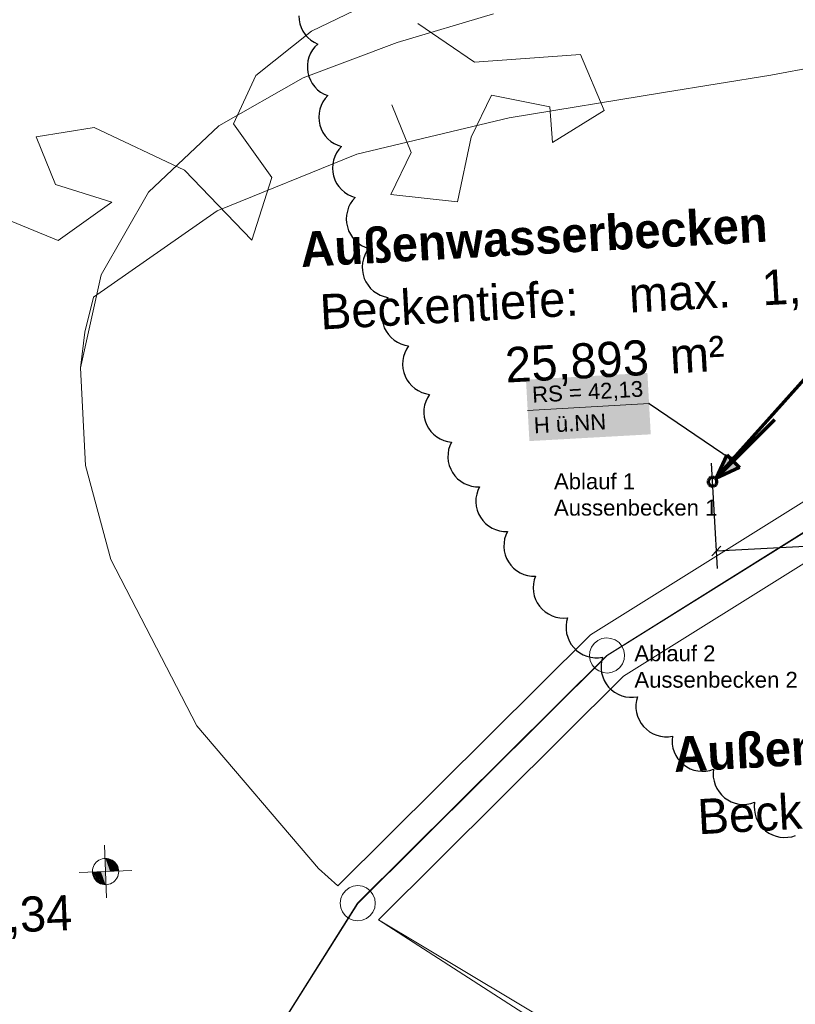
# Model space of a CAD drawing. Extents: x -779 to 790, y -208 to 633.
# Tile 5 of 232: x -701 to -613, y -52 to 60. Entities that reach past the tile are written whole.
import ezdxf

# ---------------------------------------------------------------- set-up
doc = ezdxf.new("R2010")
doc.units = 0
doc.layers.get('0').update_dxf_attribs({"lineweight": 25})
for name, color, linetype, lineweight, true_color in [('10 Bäume Bestand', 9, 'Continuous', 18, 0x808080), ('10 Wege Bestand - 2D', 9, 'Continuous', 18, 0x808080), ('60 Außenwasserbecken', 9, 'Continuous', 18, 0x808080), ('60 Außenwasserbecken - Beschriftung', 9, 'Continuous', 18, 0x808080), ('60 Höhen Außen (Bestand - bleibt)', 9, 'Continuous', 18, 0x808080), ('60 Zaun Gehege', 9, 'Continuous', 18, 0x808080), ('S_Mass', 150, 'Continuous', 25, 0x007fff), ('S_Schmutzwasser_Grundleitung', 7, 'Continuous', 70, 0x7f5f00), ('X_Aenderungen', 6, 'Continuous', 25, 0xff00ff)]:
    doc.layers.add(name, color=color, linetype=linetype, lineweight=lineweight, true_color=true_color)
doc.layers.add('X_Text', color=7, linetype='Continuous', lineweight=25)
doc.styles.get("Standard").update_dxf_attribs({"font": 'arial.ttf'})

# ---------------------------------------------------------------- blocks, each defined once
blk = doc.blocks.new('Referenz-A07F5V59WF', base_point=(-759.5, -206.19))
at = {"layer": '10 Bäume Bestand', "color": 0, "linetype": 'Continuous', "ltscale": 162.000017}
for p, q in [((-667.96, 58.71), (-651.24, 66.76)), ((-655.88, 59.58), (-649.43, 55.17)), ((-674.29, 53.65), (-667.96, 58.71)), ((-649.43, 55.17), (-637.35, 56.04)), ((-637.35, 56.04), (-634.66, 49.67)), ((-676.83, 48.17), (-674.29, 53.65)), ((-647.48, 51.4), (-649.79, 46.63)), ((-640.83, 50.07), (-647.48, 51.4)), ((-656.64, 44.88), (-658.84, 50.3)), ((-640.54, 46.04), (-640.83, 50.07)), ((-634.66, 49.67), (-640.54, 46.04)), ((-699.32, 46.69), (-692.7, 47.72)), ((-692.7, 47.72), (-682.44, 42.88)), ((-672.48, 42.06), (-676.83, 48.17)), ((-697.12, 41.26), (-699.32, 46.69)), ((-649.79, 46.63), (-651.35, 39.26)), ((-658.94, 40.11), (-656.64, 44.88)), ((-682.44, 42.88), (-674.76, 34.92)), ((-674.76, 34.92), (-672.48, 42.06)), ((-690.69, 39.22), (-697.12, 41.26)), ((-651.35, 39.26), (-658.94, 40.11)), ((-705.14, 38.31), (-696.8, 34.87)), ((-696.8, 34.87), (-690.69, 39.22))]:
    blk.add_line(p, q, dxfattribs=at)
at = {"layer": '10 Wege Bestand - 2D', "color": 0, "linetype": 'Continuous', "ltscale": 162.000017}
for p, q in [((-599.92, 12.69), (-636.21, -10)), ((-597.12, 7.37), (-632.46, -14.73)), ((-636.21, -10), (-664.98, -38.6)), ((-632.46, -14.73), (-660.36, -42.46))]:
    blk.add_line(p, q, dxfattribs=at)
at = {"layer": '60 Außenwasserbecken', "color": 0, "linetype": 'Continuous', "ltscale": 162.000017}
for p, q in [((-647.27, 60.68), (-658.23, 57.43)), ((-658.23, 57.43), (-668.93, 53.38)), ((-615.71, 53.68), (-603.56, 55.96)), ((-668.93, 53.38), (-678.5, 47.92)), ((-627.91, 51.71), (-615.71, 53.68)), ((-627.91, 51.71), (-645.48, 48.83)), ((-645.48, 48.83), (-662.8, 44.69)), ((-678.5, 47.92), (-686.52, 40.36)), ((-662.8, 44.69), (-678.71, 38.25)), ((-686.52, 40.36), (-691.9, 30.96)), ((-678.71, 38.25), (-692.78, 28.42)), ((-691.9, 30.96), (-694.27, 20.38)), ((-692.78, 28.42), (-693.75, 24.44)), ((-693.75, 24.44), (-694.27, 20.38)), ((-694.27, 20.38), (-693.7, 9.28)), ((-694.27, 20.38), (-693.7, 9.28)), ((-636.21, -10), (-599.92, 12.69)), ((-636.21, -10), (-599.92, 12.69)), ((-693.7, 9.28), (-690.8, -1.44)), ((-693.7, 9.28), (-690.8, -1.44)), ((-597.12, 7.37), (-632.46, -14.73)), ((-597.12, 7.37), (-632.46, -14.73)), ((-597.12, 7.37), (-632.46, -14.73)), ((-690.8, -1.44), (-681.02, -20.39)), ((-690.8, -1.44), (-681.02, -20.39)), ((-664.98, -38.6), (-636.21, -10)), ((-664.98, -38.6), (-636.21, -10)), ((-632.46, -14.73), (-660.36, -42.46)), ((-632.46, -14.73), (-660.36, -42.46)), ((-632.46, -14.73), (-660.36, -42.46)), ((-681.02, -20.39), (-667.18, -36.62)), ((-681.02, -20.39), (-667.18, -36.62)), ((-667.18, -36.62), (-666.09, -37.61)), ((-667.18, -36.62), (-666.09, -37.61)), ((-666.09, -37.61), (-664.98, -38.6)), ((-666.09, -37.61), (-664.98, -38.6)), ((-660.36, -42.46), (-633.24, -58.66)), ((-660.36, -42.46), (-640.3, -55.35)), ((-660.36, -42.46), (-633.24, -58.66))]:
    blk.add_line(p, q, dxfattribs=at)
at = {"layer": '60 Höhen Außen (Bestand - bleibt)', "color": 0, "linetype": 'Continuous', "ltscale": 162.000017}
for p, q in [((-691.53, -33.96), (-691.29, -39.95)), ((-692.32, -35.77), (-692.47, -35.89)), ((-692.16, -35.66), (-692.32, -35.77)), ((-691.98, -35.57), (-692.16, -35.66)), ((-691.8, -35.51), (-691.98, -35.57)), ((-691.6, -35.47), (-691.8, -35.51)), ((-691.41, -35.46), (-691.6, -35.47)), ((-691.21, -35.47), (-691.41, -35.46)), ((-691.02, -35.51), (-691.21, -35.47)), ((-690.83, -35.57), (-691.02, -35.51)), ((-690.66, -35.66), (-690.83, -35.57)), ((-690.49, -35.77), (-690.66, -35.66)), ((-690.35, -35.89), (-690.49, -35.77)), ((-688.41, -36.83), (-694.41, -37.08)), ((-692.89, -36.76), (-692.91, -36.96)), ((-692.91, -36.96), (-692.89, -37.15)), ((-692.86, -36.57), (-692.89, -36.76)), ((-692.79, -36.38), (-692.86, -36.57)), ((-692.71, -36.21), (-692.79, -36.38)), ((-692.6, -36.04), (-692.71, -36.21)), ((-692.47, -35.89), (-692.6, -36.04)), ((-690.22, -36.04), (-690.35, -35.89)), ((-690.11, -36.21), (-690.22, -36.04)), ((-690.02, -36.38), (-690.11, -36.21)), ((-689.96, -36.57), (-690.02, -36.38)), ((-689.92, -36.76), (-689.96, -36.57)), ((-689.91, -36.96), (-689.92, -36.76)), ((-689.92, -37.15), (-689.91, -36.96)), ((-692.89, -37.15), (-692.86, -37.34)), ((-692.86, -37.34), (-692.79, -37.53)), ((-692.79, -37.53), (-692.71, -37.71)), ((-692.71, -37.71), (-692.6, -37.87)), ((-692.6, -37.87), (-692.47, -38.02)), ((-692.47, -38.02), (-692.32, -38.15)), ((-690.49, -38.15), (-690.35, -38.02)), ((-690.35, -38.02), (-690.22, -37.87)), ((-690.22, -37.87), (-690.11, -37.71)), ((-690.11, -37.71), (-690.02, -37.53)), ((-690.02, -37.53), (-689.96, -37.34)), ((-689.96, -37.34), (-689.92, -37.15)), ((-692.32, -38.15), (-692.16, -38.25)), ((-692.16, -38.25), (-691.98, -38.34)), ((-691.98, -38.34), (-691.8, -38.4)), ((-691.8, -38.4), (-691.6, -38.44)), ((-691.6, -38.44), (-691.41, -38.46)), ((-691.41, -38.46), (-691.21, -38.44)), ((-691.21, -38.44), (-691.02, -38.4)), ((-691.02, -38.4), (-690.83, -38.34)), ((-690.83, -38.34), (-690.66, -38.25)), ((-690.66, -38.25), (-690.49, -38.15))]:
    blk.add_line(p, q, dxfattribs=at)
for points in [[(-691.41, -35.47), (-691.47, -35.47), (-691.47, -35.46)], [(-691.41, -36.96), (-691.41, -35.47), (-691.47, -35.47)], [(-690.89, -36.93), (-691.41, -36.93), (-691.41, -35.47)], [(-690.89, -35.55), (-691.38, -35.55), (-691.41, -35.47)], [(-690.89, -36.93), (-690.89, -35.55), (-691.38, -35.55)], [(-690.39, -36.91), (-690.89, -36.91), (-690.89, -35.55)], [(-690.39, -35.85), (-690.78, -35.85), (-690.89, -35.55)], [(-690.39, -36.91), (-690.39, -35.85), (-690.78, -35.85)], [(-690.05, -36.9), (-690.39, -36.9), (-690.39, -35.85)], [(-690.05, -36.33), (-690.24, -36.33), (-690.39, -35.85)], [(-691.93, -37), (-692.42, -37), (-691.93, -36.98)], [(-691.41, -36.98), (-691.93, -36.98), (-691.41, -36.96)], [(-691.44, -38.36), (-691.93, -38.36), (-691.93, -36.98)], [(-691.41, -38.44), (-691.41, -36.98), (-691.93, -36.98)], [(-691.41, -36.96), (-690.89, -36.93), (-691.41, -36.93)], [(-691.35, -38.44), (-691.41, -38.44), (-691.41, -36.96)], [(-690.89, -36.93), (-690.39, -36.91), (-690.89, -36.91)], [(-690.39, -36.91), (-690.05, -36.9), (-690.39, -36.9)], [(-690.05, -36.9), (-690.05, -36.33), (-690.24, -36.33)], [(-689.91, -36.89), (-690.05, -36.89), (-690.05, -36.33)], [(-690.05, -36.9), (-689.91, -36.89), (-690.05, -36.89)], [(-692.77, -37.02), (-692.91, -37.02), (-692.77, -37.01)], [(-692.77, -37.59), (-692.77, -37.02), (-692.91, -37.02)], [(-692.42, -37.01), (-692.77, -37.01), (-692.42, -37)], [(-692.58, -37.59), (-692.77, -37.59), (-692.77, -37.01)], [(-692.42, -38.06), (-692.42, -37.01), (-692.77, -37.01)], [(-692.42, -38.06), (-692.58, -37.59), (-692.77, -37.59)], [(-692.04, -38.06), (-692.42, -38.06), (-692.42, -37)], [(-691.93, -38.36), (-691.93, -37), (-692.42, -37)], [(-691.93, -38.36), (-692.04, -38.06), (-692.42, -38.06)], [(-691.41, -38.44), (-691.44, -38.36), (-691.93, -38.36)], [(-691.35, -38.45), (-691.35, -38.44), (-691.41, -38.44)]]:
    blk.add_solid(points, dxfattribs=at)
at = {"layer": '60 Zaun Gehege', "color": 0, "linetype": 'Continuous', "ltscale": 162.000017}
for p, q in [((-598.53, 10.05), (-634.35, -12.35)), ((-634.33, -12.38), (-598.51, 10.01)), ((-635.8, -11), (-636.1, -11.43)), ((-635.4, -10.67), (-635.8, -11)), ((-634.92, -10.45), (-635.4, -10.67)), ((-634.41, -10.37), (-634.92, -10.45)), ((-633.89, -10.42), (-634.41, -10.37)), ((-633.4, -10.6), (-633.89, -10.42)), ((-632.97, -10.9), (-633.4, -10.6)), ((-632.64, -11.31), (-632.97, -10.9)), ((-636.29, -11.92), (-636.34, -12.44)), ((-636.1, -11.43), (-636.29, -11.92)), ((-632.43, -11.78), (-632.64, -11.31)), ((-632.34, -12.3), (-632.43, -11.78)), ((-632.39, -12.82), (-632.34, -12.3)), ((-634.35, -12.35), (-662.72, -40.55)), ((-662.69, -40.58), (-634.33, -12.38)), ((-636.34, -12.44), (-636.25, -12.95)), ((-636.25, -12.95), (-636.03, -13.43)), ((-636.03, -13.43), (-635.7, -13.83)), ((-632.87, -13.73), (-632.57, -13.3)), ((-632.57, -13.3), (-632.39, -12.82)), ((-635.7, -13.83), (-635.28, -14.13)), ((-635.28, -14.13), (-634.79, -14.31)), ((-634.79, -14.31), (-634.27, -14.36)), ((-634.27, -14.36), (-633.75, -14.28)), ((-633.75, -14.28), (-633.28, -14.06)), ((-633.28, -14.06), (-632.87, -13.73)), ((-664.11, -39.15), (-664.43, -39.56)), ((-663.7, -38.83), (-664.11, -39.15)), ((-663.22, -38.63), (-663.7, -38.83)), ((-662.7, -38.56), (-663.22, -38.63)), ((-662.18, -38.63), (-662.7, -38.56)), ((-661.7, -38.83), (-662.18, -38.63)), ((-661.29, -39.15), (-661.7, -38.83)), ((-660.97, -39.57), (-661.29, -39.15)), ((-664.64, -40.04), (-664.7, -40.56)), ((-664.43, -39.56), (-664.64, -40.04)), ((-660.77, -40.05), (-660.97, -39.57)), ((-660.71, -40.57), (-660.77, -40.05)), ((-662.72, -40.55), (-683.59, -73.68)), ((-683.55, -73.7), (-662.69, -40.58)), ((-664.7, -40.56), (-664.64, -41.08)), ((-664.64, -41.08), (-664.44, -41.56)), ((-660.98, -41.57), (-660.77, -41.09)), ((-660.77, -41.09), (-660.71, -40.57)), ((-664.44, -41.56), (-664.12, -41.97)), ((-664.12, -41.97), (-663.71, -42.29)), ((-663.71, -42.29), (-663.23, -42.49)), ((-663.23, -42.49), (-662.71, -42.56)), ((-662.71, -42.56), (-662.19, -42.5)), ((-662.19, -42.5), (-661.71, -42.3)), ((-661.71, -42.3), (-661.3, -41.98)), ((-661.3, -41.98), (-660.98, -41.57))]:
    blk.add_line(p, q, dxfattribs=at)
at = {"layer": '60 Außenwasserbecken - Beschriftung', "color": 0, "linetype": 'Continuous', "ltscale": 162.000017, "char_height": 3.9998, "attachment_point": 1, "rotation": 3.1327}
for s, insert in [('{\\fCentury Gothic|b1|i0;Außenwasserbecken}', (-669.34, 35.84)), ('{\\fCentury Gothic;1,50}', (-616.83, 31.48)), ('{\\fCentury Gothic;Beckentiefe:}', (-667.12, 28.73)), ('{\\fCentury Gothic;max.}', (-631.96, 30.65)), ('{\\fCentury Gothic;m²}', (-627.3, 23.72)), ('{\\fCentury Gothic;25,893}', (-646.04, 22.69)), ('{\\fCentury Gothic|b1|i0;Außenwasserbecken}', (-626.89, -21.64)), ('{\\fCentury Gothic;Beckentiefe:}', (-624.14, -28.73))]:
    blk.add_mtext(s, dxfattribs=dict(at, insert=insert))
at = {"layer": '60 Höhen Außen (Bestand - bleibt)', "color": 0, "linetype": 'Continuous', "ltscale": 162.000017, "insert": (-711.79, -40.28), "char_height": 3.9998, "attachment_point": 1, "rotation": 2.3207}
blk.add_mtext('{\\fCentury Gothic;+44,34}', dxfattribs=at)
blk = doc.blocks.new('Maß-A07F5VC9WF', base_point=(-622.44, -2.47))
at = {"color": 0, "linetype": 'ByBlock', "lineweight": -2, "ltscale": 0.25}
for p, q in [((-621.89, -0.47), (-299.17, 17.19)), ((-621.78, -2.47), (-622.44, 9.51)), ((-621.39, 0.09), (-622.39, -1.03))]:
    blk.add_line(p, q, dxfattribs=at)
blk = doc.blocks.new('Revisionswolke-A07F5VCJWF', base_point=(-672.16, -64.46))
at = {"color": 0, "linetype": 'ByBlock', "lineweight": -2, "ltscale": 0.25}
for p, q in [((-669.41, 60.43), (-669.38, 59.98)), ((-669.38, 59.98), (-669.29, 59.53)), ((-669.29, 59.53), (-669.14, 59.11)), ((-669.14, 59.11), (-668.94, 58.7)), ((-668.94, 58.7), (-668.68, 58.32)), ((-668.68, 58.32), (-668.38, 57.99)), ((-668.38, 57.99), (-668.04, 57.69)), ((-668.04, 57.69), (-667.66, 57.44)), ((-667.66, 57.44), (-667.25, 57.24)), ((-667.25, 57.24), (-667.58, 56.92)), ((-668.08, 56.18), (-668.26, 55.76)), ((-667.85, 56.57), (-668.08, 56.18)), ((-667.58, 56.92), (-667.85, 56.57)), ((-668.38, 55.32), (-668.44, 54.88)), ((-668.26, 55.76), (-668.38, 55.32)), ((-668.44, 54.88), (-668.44, 54.42)), ((-668.44, 54.42), (-668.38, 53.98)), ((-668.38, 53.98), (-668.27, 53.54)), ((-668.27, 53.54), (-668.1, 53.12)), ((-668.1, 53.12), (-667.88, 52.73)), ((-667.88, 52.73), (-667.6, 52.37)), ((-667.6, 52.37), (-667.29, 52.04)), ((-667.29, 52.04), (-666.93, 51.77)), ((-666.93, 51.77), (-666.54, 51.54)), ((-666.67, 50.64), (-666.87, 50.24)), ((-666.42, 51.02), (-666.67, 50.64)), ((-666.54, 51.54), (-666.12, 51.36)), ((-666.12, 51.36), (-666.42, 51.02)), ((-667.1, 49.36), (-667.13, 48.91)), ((-667.02, 49.81), (-667.1, 49.36)), ((-666.87, 50.24), (-667.02, 49.81)), ((-667.13, 48.91), (-667.1, 48.46)), ((-667.1, 48.46), (-667.01, 48.01)), ((-667.01, 48.01), (-666.87, 47.58)), ((-666.87, 47.58), (-666.67, 47.18)), ((-666.67, 47.18), (-666.41, 46.8)), ((-666.41, 46.8), (-666.12, 46.46)), ((-666.12, 46.46), (-665.77, 46.16)), ((-665.77, 46.16), (-665.4, 45.91)), ((-665.4, 45.91), (-664.99, 45.71)), ((-665.11, 44.85), (-665.31, 44.44)), ((-664.86, 45.22), (-665.11, 44.85)), ((-664.99, 45.71), (-664.56, 45.57)), ((-664.56, 45.57), (-664.86, 45.22)), ((-665.46, 44.01), (-665.54, 43.57)), ((-665.31, 44.44), (-665.46, 44.01)), ((-665.54, 43.57), (-665.57, 43.11)), ((-665.57, 43.11), (-665.54, 42.66)), ((-665.54, 42.66), (-665.45, 42.22)), ((-665.45, 42.22), (-665.31, 41.79)), ((-665.31, 41.79), (-665.11, 41.38)), ((-665.11, 41.38), (-664.85, 41.01)), ((-664.85, 41.01), (-664.55, 40.67)), ((-664.55, 40.67), (-664.21, 40.37)), ((-664.21, 40.37), (-663.84, 40.12)), ((-663.84, 40.12), (-663.43, 39.92)), ((-663.3, 39.43), (-663.55, 39.05)), ((-663.43, 39.92), (-663, 39.77)), ((-663, 39.77), (-663.3, 39.43)), ((-663.89, 38.22), (-663.98, 37.77)), ((-663.75, 38.65), (-663.89, 38.22)), ((-663.55, 39.05), (-663.75, 38.65)), ((-663.98, 37.77), (-664.01, 37.32)), ((-664.01, 37.32), (-663.98, 36.87)), ((-663.98, 36.87), (-663.89, 36.42)), ((-663.89, 36.42), (-663.74, 35.99)), ((-663.74, 35.99), (-663.54, 35.59)), ((-663.54, 35.59), (-663.29, 35.21)), ((-663.29, 35.21), (-662.99, 34.87)), ((-662.99, 34.87), (-662.65, 34.57)), ((-662.65, 34.57), (-662.27, 34.32)), ((-662.27, 34.32), (-661.87, 34.12)), ((-661.87, 34.12), (-661.44, 33.98)), ((-661.44, 33.98), (-661.7, 33.61)), ((-662.06, 32.78), (-662.16, 32.34)), ((-661.91, 33.21), (-662.06, 32.78)), ((-661.7, 33.61), (-661.91, 33.21)), ((-662.16, 32.34), (-662.2, 31.89)), ((-662.2, 31.89), (-662.18, 31.44)), ((-662.18, 31.44), (-662.1, 30.99)), ((-662.1, 30.99), (-661.97, 30.56)), ((-661.97, 30.56), (-661.77, 30.15)), ((-661.77, 30.15), (-661.53, 29.77)), ((-661.53, 29.77), (-661.24, 29.42)), ((-661.24, 29.42), (-660.91, 29.12)), ((-660.91, 29.12), (-660.54, 28.86)), ((-660.54, 28.86), (-660.14, 28.65)), ((-660.14, 28.65), (-659.71, 28.49)), ((-659.71, 28.49), (-659.27, 28.39)), ((-659.27, 28.39), (-659.52, 28.01)), ((-659.85, 27.17), (-659.94, 26.73)), ((-659.71, 27.6), (-659.85, 27.17)), ((-659.52, 28.01), (-659.71, 27.6)), ((-659.94, 26.73), (-659.96, 26.27)), ((-659.96, 26.27), (-659.93, 25.82)), ((-659.93, 25.82), (-659.83, 25.38)), ((-659.83, 25.38), (-659.68, 24.95)), ((-659.68, 24.95), (-659.48, 24.55)), ((-659.48, 24.55), (-659.22, 24.17)), ((-659.22, 24.17), (-658.92, 23.84)), ((-658.92, 23.84), (-658.57, 23.54)), ((-658.57, 23.54), (-658.19, 23.29)), ((-658.19, 23.29), (-657.79, 23.1)), ((-657.79, 23.1), (-657.35, 22.96)), ((-657.35, 22.96), (-656.91, 22.87)), ((-657.16, 22.5), (-657.35, 22.09)), ((-656.91, 22.87), (-657.16, 22.5)), ((-657.49, 21.66), (-657.58, 21.21)), ((-657.35, 22.09), (-657.49, 21.66)), ((-657.58, 21.21), (-657.6, 20.76)), ((-657.6, 20.76), (-657.57, 20.31)), ((-657.57, 20.31), (-657.47, 19.86)), ((-657.47, 19.86), (-657.32, 19.43)), ((-657.32, 19.43), (-657.12, 19.03)), ((-657.12, 19.03), (-656.86, 18.66)), ((-656.86, 18.66), (-656.56, 18.32)), ((-656.56, 18.32), (-656.21, 18.02)), ((-656.21, 18.02), (-655.83, 17.78)), ((-655.83, 17.78), (-655.42, 17.58)), ((-655.42, 17.58), (-654.99, 17.44)), ((-654.99, 17.44), (-654.55, 17.36)), ((-654.78, 16.97), (-654.97, 16.56)), ((-654.55, 17.36), (-654.78, 16.97)), ((-655.1, 16.13), (-655.17, 15.68)), ((-654.97, 16.56), (-655.1, 16.13)), ((-655.17, 15.68), (-655.18, 15.23)), ((-655.18, 15.23), (-655.13, 14.78)), ((-655.13, 14.78), (-655.03, 14.34)), ((-655.03, 14.34), (-654.87, 13.91)), ((-654.87, 13.91), (-654.65, 13.52)), ((-654.65, 13.52), (-654.38, 13.15)), ((-654.38, 13.15), (-654.07, 12.82)), ((-654.07, 12.82), (-653.72, 12.54)), ((-653.72, 12.54), (-653.34, 12.3)), ((-653.34, 12.3), (-652.92, 12.12)), ((-652.92, 12.12), (-652.49, 11.99)), ((-652.49, 11.99), (-652.04, 11.92)), ((-652.23, 11.5), (-652.36, 11.07)), ((-652.04, 11.92), (-652.23, 11.5)), ((-652.43, 10.62), (-652.45, 10.17)), ((-652.45, 10.17), (-652.4, 9.72)), ((-652.36, 11.07), (-652.43, 10.62)), ((-652.4, 9.72), (-652.3, 9.28)), ((-652.3, 9.28), (-652.13, 8.85)), ((-652.13, 8.85), (-651.92, 8.45)), ((-651.92, 8.45), (-651.65, 8.08)), ((-651.65, 8.08), (-651.34, 7.76)), ((-651.34, 7.76), (-650.99, 7.47)), ((-650.99, 7.47), (-650.61, 7.23)), ((-650.61, 7.23), (-650.19, 7.05)), ((-650.19, 7.05), (-649.76, 6.91)), ((-649.76, 6.91), (-649.31, 6.84)), ((-649.31, 6.84), (-648.86, 6.83)), ((-648.86, 6.83), (-649.04, 6.42)), ((-649.17, 5.98), (-649.25, 5.53)), ((-649.04, 6.42), (-649.17, 5.98)), ((-649.25, 5.53), (-649.26, 5.08)), ((-649.26, 5.08), (-649.21, 4.63)), ((-649.21, 4.63), (-649.11, 4.19)), ((-649.11, 4.19), (-648.95, 3.77)), ((-648.95, 3.77), (-648.73, 3.37)), ((-648.73, 3.37), (-648.47, 3)), ((-648.47, 3), (-648.16, 2.67)), ((-648.16, 2.67), (-647.81, 2.38)), ((-647.81, 2.38), (-647.42, 2.14)), ((-647.42, 2.14), (-647.01, 1.96)), ((-647.01, 1.96), (-646.57, 1.83)), ((-646.57, 1.83), (-646.12, 1.76)), ((-646.12, 1.76), (-645.67, 1.74)), ((-645.86, 1.33), (-645.99, 0.9)), ((-645.67, 1.74), (-645.86, 1.33)), ((-646.06, 0.45), (-646.07, 0)), ((-645.99, 0.9), (-646.06, 0.45)), ((-646.07, 0), (-646.03, -0.46)), ((-646.03, -0.46), (-645.92, -0.9)), ((-645.92, -0.9), (-645.76, -1.32)), ((-645.76, -1.32), (-645.55, -1.72)), ((-645.55, -1.72), (-645.28, -2.09)), ((-645.28, -2.09), (-644.97, -2.42)), ((-644.97, -2.42), (-644.62, -2.7)), ((-644.62, -2.7), (-644.23, -2.94)), ((-644.23, -2.94), (-643.82, -3.13)), ((-643.82, -3.13), (-643.39, -3.26)), ((-643.39, -3.26), (-642.94, -3.33)), ((-642.94, -3.33), (-642.49, -3.34)), ((-642.49, -3.34), (-642.63, -3.77)), ((-642.71, -4.21), (-642.74, -4.67)), ((-642.63, -3.77), (-642.71, -4.21)), ((-642.74, -4.67), (-642.71, -5.12)), ((-642.71, -5.12), (-642.62, -5.56)), ((-642.62, -5.56), (-642.47, -5.98)), ((-642.47, -5.98), (-642.27, -6.39)), ((-642.27, -6.39), (-642.01, -6.76)), ((-642.01, -6.76), (-641.71, -7.1)), ((-641.71, -7.1), (-641.37, -7.4)), ((-641.37, -7.4), (-641, -7.64)), ((-641, -7.64), (-640.59, -7.84)), ((-640.59, -7.84), (-640.16, -7.99)), ((-640.16, -7.99), (-639.72, -8.07)), ((-639.72, -8.07), (-639.27, -8.1)), ((-639.27, -8.1), (-638.82, -8.07)), ((-638.93, -8.51), (-638.99, -8.96)), ((-638.99, -8.96), (-638.99, -9.41)), ((-638.82, -8.07), (-638.93, -8.51)), ((-638.99, -9.41), (-638.93, -9.86)), ((-638.93, -9.86), (-638.81, -10.29)), ((-638.81, -10.29), (-638.63, -10.71)), ((-638.63, -10.71), (-638.4, -11.1)), ((-638.4, -11.1), (-638.13, -11.46)), ((-638.13, -11.46), (-637.81, -11.78)), ((-637.81, -11.78), (-637.44, -12.06)), ((-637.44, -12.06), (-637.05, -12.28)), ((-637.05, -12.28), (-636.63, -12.45)), ((-636.63, -12.45), (-636.19, -12.57)), ((-636.19, -12.57), (-635.74, -12.63)), ((-635.74, -12.63), (-635.29, -12.62)), ((-635.29, -12.62), (-634.84, -12.56)), ((-634.96, -13), (-635.01, -13.45)), ((-634.84, -12.56), (-634.96, -13)), ((-635.01, -13.45), (-635.01, -13.9)), ((-635.01, -13.9), (-634.95, -14.35)), ((-634.95, -14.35), (-634.83, -14.79)), ((-634.83, -14.79), (-634.66, -15.21)), ((-634.66, -15.21), (-634.43, -15.6)), ((-634.43, -15.6), (-634.15, -15.96)), ((-634.15, -15.96), (-633.83, -16.28)), ((-633.83, -16.28), (-633.47, -16.55)), ((-633.47, -16.55), (-633.08, -16.78)), ((-633.08, -16.78), (-632.66, -16.95)), ((-632.66, -16.95), (-632.22, -17.06)), ((-632.22, -17.06), (-631.77, -17.12)), ((-631.77, -17.12), (-631.32, -17.12)), ((-631.32, -17.12), (-630.87, -17.06)), ((-630.98, -17.5), (-631.04, -17.95)), ((-630.87, -17.06), (-630.98, -17.5)), ((-631.04, -17.95), (-631.04, -18.4)), ((-631.04, -18.4), (-630.98, -18.85)), ((-630.98, -18.85), (-630.86, -19.29)), ((-630.86, -19.29), (-630.68, -19.7)), ((-630.68, -19.7), (-630.45, -20.1)), ((-630.45, -20.1), (-630.18, -20.45)), ((-630.18, -20.45), (-629.85, -20.77)), ((-629.85, -20.77), (-629.49, -21.05)), ((-629.49, -21.05), (-629.1, -21.27)), ((-629.1, -21.27), (-628.68, -21.44)), ((-628.68, -21.44), (-628.24, -21.56)), ((-628.24, -21.56), (-627.79, -21.62)), ((-627.79, -21.62), (-627.34, -21.62)), ((-627.34, -21.62), (-626.89, -21.55)), ((-626.89, -21.55), (-626.93, -22.01)), ((-626.93, -22.01), (-626.91, -22.46)), ((-626.91, -22.46), (-626.83, -22.91)), ((-626.83, -22.91), (-626.7, -23.34)), ((-626.7, -23.34), (-626.51, -23.75)), ((-626.51, -23.75), (-626.27, -24.13)), ((-626.27, -24.13), (-625.97, -24.48)), ((-625.97, -24.48), (-625.64, -24.79)), ((-625.64, -24.79), (-625.27, -25.05)), ((-625.27, -25.05), (-624.87, -25.26)), ((-624.87, -25.26), (-624.44, -25.41)), ((-624.44, -25.41), (-624, -25.51)), ((-624, -25.51), (-623.55, -25.55)), ((-623.55, -25.55), (-623.1, -25.53)), ((-623.1, -25.53), (-622.65, -25.46)), ((-622.65, -25.46), (-622.22, -25.32)), ((-622.22, -25.32), (-622.26, -25.77)), ((-622.26, -25.77), (-622.24, -26.22)), ((-622.24, -26.22), (-622.16, -26.67)), ((-622.16, -26.67), (-622.03, -27.1)), ((-622.03, -27.1), (-621.83, -27.51)), ((-621.83, -27.51), (-621.59, -27.9)), ((-621.59, -27.9), (-621.3, -28.24)), ((-621.3, -28.24), (-620.97, -28.55)), ((-620.97, -28.55), (-620.6, -28.81)), ((-620.6, -28.81), (-620.2, -29.02)), ((-620.2, -29.02), (-619.77, -29.18)), ((-617.98, -29.22), (-617.54, -29.08)), ((-617.54, -29.08), (-617.58, -29.54)), ((-619.77, -29.18), (-619.33, -29.28)), ((-619.33, -29.28), (-618.88, -29.32)), ((-618.88, -29.32), (-618.42, -29.3)), ((-618.42, -29.3), (-617.98, -29.22)), ((-617.58, -29.54), (-617.57, -29.99)), ((-617.57, -29.99), (-617.49, -30.44)), ((-617.49, -30.44), (-617.35, -30.87)), ((-617.35, -30.87), (-617.16, -31.28)), ((-617.16, -31.28), (-616.92, -31.66)), ((-616.92, -31.66), (-616.63, -32.01)), ((-616.63, -32.01), (-616.29, -32.32)), ((-616.29, -32.32), (-615.92, -32.58)), ((-615.92, -32.58), (-615.52, -32.79)), ((-615.52, -32.79), (-615.1, -32.94)), ((-615.1, -32.94), (-614.65, -33.04)), ((-614.65, -33.04), (-614.2, -33.08)), ((-614.2, -33.08), (-613.75, -33.06)), ((-613.75, -33.06), (-613.3, -32.99)), ((-613.3, -32.99), (-612.87, -32.85))]:
    blk.add_line(p, q, dxfattribs=at)

msp = doc.modelspace()

# ---------------------------------------------------------------- linework, layer by layer
at = {"layer": 'S_Mass', "lineweight": 18}
msp.add_line((-643.37, 15.53), (-629.55, 16.3), dxfattribs=at)
at = {"layer": 'S_Mass'}
for p, q in [((-629.55, 16.31), (-629.56, 16.31)), ((-629.56, 16.31), (-629.56, 16.31)), ((-629.56, 16.31), (-629.56, 16.31)), ((-629.56, 16.31), (-629.56, 16.31)), ((-629.56, 16.31), (-629.56, 16.31)), ((-629.56, 16.31), (-629.56, 16.31)), ((-629.56, 16.31), (-629.56, 16.3)), ((-629.56, 16.3), (-629.56, 16.3)), ((-629.56, 16.3), (-629.56, 16.3)), ((-629.56, 16.3), (-629.56, 16.3)), ((-629.56, 16.3), (-629.56, 16.3)), ((-629.56, 16.3), (-629.56, 16.3)), ((-629.56, 16.3), (-629.56, 16.3)), ((-629.56, 16.3), (-629.56, 16.3)), ((-629.56, 16.3), (-629.56, 16.29)), ((-629.56, 16.29), (-629.56, 16.29)), ((-629.56, 16.29), (-629.56, 16.29)), ((-629.56, 16.29), (-629.55, 16.29)), ((-629.54, 16.31), (-629.55, 16.31)), ((-629.55, 16.31), (-629.55, 16.31)), ((-629.55, 16.31), (-629.55, 16.31)), ((-629.55, 16.31), (-629.55, 16.31)), ((-629.55, 16.31), (-629.55, 16.31)), ((-629.55, 16.31), (-629.55, 16.31)), ((-629.55, 16.31), (-629.55, 16.31)), ((-629.55, 16.31), (-629.55, 16.31)), ((-629.55, 16.3), (-620.1, 9.89)), ((-629.55, 16.29), (-629.55, 16.29)), ((-629.55, 16.29), (-629.55, 16.29)), ((-629.55, 16.29), (-629.55, 16.29)), ((-629.55, 16.29), (-629.55, 16.29)), ((-629.55, 16.29), (-629.55, 16.29)), ((-629.55, 16.29), (-629.55, 16.29)), ((-629.55, 16.29), (-629.55, 16.29)), ((-629.55, 16.29), (-629.54, 16.29)), ((-629.54, 16.3), (-629.54, 16.31)), ((-629.54, 16.31), (-629.54, 16.31)), ((-629.54, 16.31), (-629.54, 16.31)), ((-629.54, 16.31), (-629.54, 16.31)), ((-629.54, 16.31), (-629.54, 16.31)), ((-629.54, 16.31), (-629.54, 16.31)), ((-629.54, 16.3), (-629.54, 16.3)), ((-629.54, 16.29), (-629.54, 16.3)), ((-629.54, 16.3), (-629.54, 16.3)), ((-629.54, 16.3), (-629.54, 16.3)), ((-629.54, 16.3), (-629.54, 16.3)), ((-629.54, 16.3), (-629.54, 16.3)), ((-629.54, 16.3), (-629.54, 16.3)), ((-629.54, 16.3), (-629.54, 16.3)), ((-620.32, 10.1), (-620.34, 10.07)), ((-620.29, 10.13), (-620.32, 10.1)), ((-620.25, 10.15), (-620.29, 10.13)), ((-620.22, 10.17), (-620.25, 10.15)), ((-620.18, 10.18), (-620.22, 10.17)), ((-620.14, 10.19), (-620.18, 10.18)), ((-620.1, 10.19), (-620.14, 10.19)), ((-620.06, 10.19), (-620.1, 10.19)), ((-620.03, 10.18), (-620.06, 10.19)), ((-619.99, 10.17), (-620.03, 10.18)), ((-619.95, 10.15), (-619.99, 10.17)), ((-619.92, 10.13), (-619.95, 10.15)), ((-619.89, 10.1), (-619.92, 10.13)), ((-619.87, 10.07), (-619.89, 10.1)), ((-620.39, 9.97), (-620.4, 9.93)), ((-620.4, 9.93), (-620.4, 9.89)), ((-620.4, 9.89), (-620.4, 9.85)), ((-620.4, 9.85), (-620.39, 9.81)), ((-620.38, 10.01), (-620.39, 9.97)), ((-620.39, 9.81), (-620.38, 9.78)), ((-620.36, 10.04), (-620.38, 10.01)), ((-620.38, 9.78), (-620.36, 9.74)), ((-620.34, 10.07), (-620.36, 10.04)), ((-620.36, 9.74), (-620.34, 9.71)), ((-620.34, 9.71), (-620.32, 9.68)), ((-620.32, 9.68), (-620.29, 9.65)), ((-620.29, 9.65), (-620.25, 9.63)), ((-620.25, 9.63), (-620.22, 9.61)), ((-620.22, 9.61), (-620.18, 9.6)), ((-620.19, 9.94), (-620.2, 9.93)), ((-620.2, 9.93), (-620.2, 9.92)), ((-620.2, 9.92), (-620.2, 9.9)), ((-620.2, 9.9), (-620.2, 9.89)), ((-620.2, 9.89), (-620.2, 9.88)), ((-620.2, 9.88), (-620.2, 9.86)), ((-620.2, 9.86), (-620.2, 9.85)), ((-620.2, 9.85), (-620.19, 9.84)), ((-620.18, 9.95), (-620.19, 9.94)), ((-620.19, 9.84), (-620.18, 9.83)), ((-620.17, 9.96), (-620.18, 9.95)), ((-620.18, 9.83), (-620.17, 9.82)), ((-620.18, 9.6), (-620.14, 9.59)), ((-620.16, 9.97), (-620.17, 9.96)), ((-620.17, 9.82), (-620.16, 9.81)), ((-620.15, 9.98), (-620.16, 9.97)), ((-620.16, 9.81), (-620.15, 9.8)), ((-620.14, 9.98), (-620.15, 9.98)), ((-620.15, 9.8), (-620.14, 9.8)), ((-620.13, 9.99), (-620.14, 9.98)), ((-620.14, 9.8), (-620.13, 9.79)), ((-620.14, 9.59), (-620.1, 9.59)), ((-620.12, 9.99), (-620.13, 9.99)), ((-620.13, 9.79), (-620.12, 9.79)), ((-620.1, 9.99), (-620.12, 9.99)), ((-620.12, 9.79), (-620.1, 9.79)), ((-620.09, 9.99), (-620.1, 9.99)), ((-620.1, 9.79), (-620.09, 9.79)), ((-620.1, 9.59), (-620.06, 9.59)), ((-620.08, 9.99), (-620.09, 9.99)), ((-620.09, 9.79), (-620.08, 9.79)), ((-620.07, 9.98), (-620.08, 9.99)), ((-620.08, 9.79), (-620.07, 9.8)), ((-620.05, 9.98), (-620.07, 9.98)), ((-620.07, 9.8), (-620.05, 9.8)), ((-620.06, 9.59), (-620.03, 9.6)), ((-620.04, 9.97), (-620.05, 9.98)), ((-620.05, 9.8), (-620.04, 9.81)), ((-620.03, 9.96), (-620.04, 9.97)), ((-620.04, 9.81), (-620.03, 9.82)), ((-620.02, 9.95), (-620.03, 9.96)), ((-620.03, 9.82), (-620.02, 9.83)), ((-620.03, 9.6), (-619.99, 9.61)), ((-620.02, 9.94), (-620.02, 9.95)), ((-620.01, 9.93), (-620.02, 9.94)), ((-620.02, 9.84), (-620.01, 9.85)), ((-620.02, 9.83), (-620.02, 9.84)), ((-620.01, 9.92), (-620.01, 9.93)), ((-620, 9.9), (-620.01, 9.92)), ((-620.01, 9.86), (-620, 9.88)), ((-620.01, 9.85), (-620.01, 9.86)), ((-620, 9.89), (-620, 9.9)), ((-620, 9.88), (-620, 9.89)), ((-619.99, 9.61), (-619.95, 9.63)), ((-619.95, 9.63), (-619.92, 9.65)), ((-619.92, 9.65), (-619.89, 9.68)), ((-619.89, 9.68), (-619.87, 9.71)), ((-619.84, 10.04), (-619.87, 10.07)), ((-619.87, 9.71), (-619.84, 9.74)), ((-619.83, 10.01), (-619.84, 10.04)), ((-619.84, 9.74), (-619.83, 9.78)), ((-619.81, 9.97), (-619.83, 10.01)), ((-619.83, 9.78), (-619.81, 9.81)), ((-619.81, 9.93), (-619.81, 9.97)), ((-619.8, 9.89), (-619.81, 9.93)), ((-619.81, 9.85), (-619.8, 9.89)), ((-619.81, 9.81), (-619.81, 9.85))]:
    msp.add_line(p, q, dxfattribs=at)
at = {"layer": 'S_Mass', "color": 7, "true_color": 0xffffff}
for points in [[(-629.7, 19.03), (-643.56, 19.03), (-629.74, 19.8)], [(-643.21, 12.81), (-629.7, 19.03), (-643.56, 19.03)], [(-629.36, 12.81), (-643.21, 12.81), (-629.7, 19.03)], [(-643.17, 12.04), (-629.36, 12.81), (-643.21, 12.81)]]:
    msp.add_solid(points, dxfattribs=at)
at = {"layer": 'S_Schmutzwasser_Grundleitung', "color": 54, "true_color": 0xb2b200}
msp.add_line((-621.99, 7.79), (-508.45, 134.47), dxfattribs=at)
at = {"layer": 'S_Schmutzwasser_Grundleitung'}
for p, q in [((-621.97, 7.77), (-615.25, 14.49)), ((-620.7, 10.49), (-621.97, 7.77)), ((-620.7, 10.49), (-619.25, 9.04)), ((-619.25, 9.04), (-621.97, 7.77)), ((-622.57, 7.85), (-622.63, 7.81)), ((-622.51, 7.88), (-622.57, 7.85)), ((-622.45, 7.9), (-622.51, 7.88)), ((-622.39, 7.91), (-622.45, 7.9)), ((-622.32, 7.92), (-622.39, 7.91)), ((-622.26, 7.91), (-622.32, 7.92)), ((-622.19, 7.9), (-622.26, 7.91)), ((-622.13, 7.88), (-622.19, 7.9)), ((-622.07, 7.85), (-622.13, 7.88)), ((-622.02, 7.81), (-622.07, 7.85)), ((-622.81, 7.54), (-622.82, 7.48)), ((-622.82, 7.48), (-622.82, 7.42)), ((-622.82, 7.42), (-622.82, 7.35)), ((-622.82, 7.35), (-622.81, 7.29)), ((-622.78, 7.61), (-622.81, 7.54)), ((-622.81, 7.29), (-622.78, 7.22)), ((-622.76, 7.67), (-622.78, 7.61)), ((-622.78, 7.22), (-622.76, 7.17)), ((-622.72, 7.72), (-622.76, 7.67)), ((-622.76, 7.17), (-622.72, 7.11)), ((-622.68, 7.77), (-622.72, 7.72)), ((-622.72, 7.11), (-622.68, 7.06)), ((-622.63, 7.81), (-622.68, 7.77)), ((-622.68, 7.06), (-622.63, 7.02)), ((-622.63, 7.02), (-622.57, 6.98)), ((-622.57, 6.98), (-622.51, 6.95)), ((-622.51, 6.95), (-622.45, 6.93)), ((-622.45, 6.93), (-622.39, 6.92)), ((-622.39, 6.92), (-622.32, 6.92)), ((-622.32, 6.92), (-622.26, 6.92)), ((-622.26, 6.92), (-622.19, 6.93)), ((-622.19, 6.93), (-622.13, 6.95)), ((-622.13, 6.95), (-622.07, 6.98)), ((-622.07, 6.98), (-622.02, 7.02)), ((-621.97, 7.77), (-622.02, 7.81)), ((-622.02, 7.02), (-621.97, 7.06)), ((-621.93, 7.72), (-621.97, 7.77)), ((-621.97, 7.06), (-621.93, 7.11)), ((-621.89, 7.67), (-621.93, 7.72)), ((-621.93, 7.11), (-621.89, 7.17)), ((-621.86, 7.61), (-621.89, 7.67)), ((-621.89, 7.17), (-621.86, 7.22)), ((-621.84, 7.54), (-621.86, 7.61)), ((-621.86, 7.22), (-621.84, 7.29)), ((-621.83, 7.48), (-621.84, 7.54)), ((-621.84, 7.29), (-621.83, 7.35)), ((-621.82, 7.42), (-621.83, 7.48)), ((-621.83, 7.35), (-621.82, 7.42))]:
    msp.add_line(p, q, dxfattribs=at)
for points in [[(-619.25, 9.04), (-621.38, 9.04), (-620.7, 10.49)], [(-621.97, 7.77), (-619.25, 9.04), (-621.38, 9.04)]]:
    msp.add_solid(points, dxfattribs=at)

# ---------------------------------------------------------------- block references
at = {"color": 8, "lineweight": 25, "ltscale": 1250, "true_color": 0x808080}
msp.add_blockref('Referenz-A07F5V59WF', (-759.5, -206.19), dxfattribs=at)
at = {"layer": 'S_Mass', "ltscale": 0.25}
msp.add_blockref('Maß-A07F5VC9WF', (-622.44, -2.47), dxfattribs=at)
at = {"layer": 'X_Aenderungen', "ltscale": 0.25}
msp.add_blockref('Revisionswolke-A07F5VCJWF', (-672.16, -64.46), dxfattribs=at)

# ---------------------------------------------------------------- texts
at = {"layer": 'S_Mass', "char_height": 1.8, "attachment_point": 1, "rotation": 3.18}
for s, insert in [('{\\fArial;RS = 42,13}', (-642.91, 18.21)), ('{\\fArial;H ü.NN}', (-642.72, 14.72))]:
    msp.add_mtext(s, dxfattribs=dict(at, insert=insert))
at = {"layer": 'X_Text', "ltscale": 0.25, "char_height": 1.8, "attachment_point": 1}
for s, insert in [('{\\fArial;Ablauf 1 }', (-640.37, 8.36)), ('{\\fArial;Aussenbecken 1}', (-640.37, 5.36)), ('{\\fArial;Ablauf 2}', (-631.22, -11.22)), ('{\\fArial;Aussenbecken 2}', (-631.22, -14.23))]:
    msp.add_mtext(s, dxfattribs=dict(at, insert=insert))

doc.saveas('drawing.dxf')
